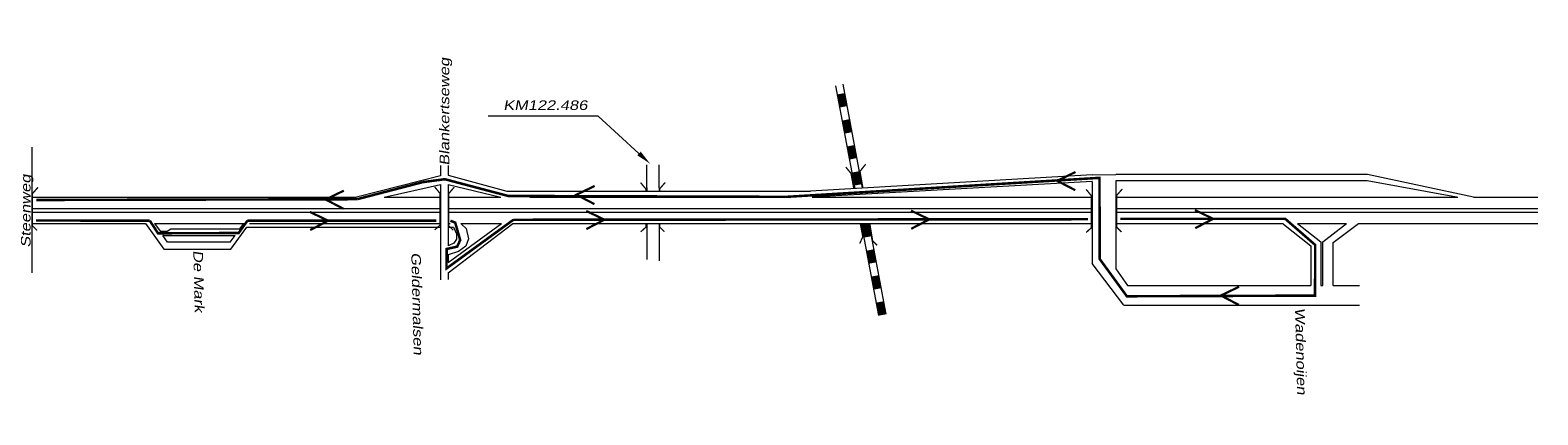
# Model space of a CAD drawing. Header units: metres. Extents: x 534 to 2631, y -2348 to -1484.
# Tile 13 of 13: x 2332 to 2631, y -1888 to -1812. Entities that reach past the tile are written whole.
import ezdxf

# ---------------------------------------------------------------- set-up
doc = ezdxf.new("R2010")
doc.units = ezdxf.units.M
doc.layers.get('0').update_dxf_attribs({"lineweight": 0})
for name, color, linetype, lineweight in [('ROUTE1STROOIEN', 3, 'Continuous', 0), ('STROOI', 7, 'Continuous', 0), ('Strooi WEL', 90, 'Continuous', 0), ('strooien 1A', 140, 'Continuous', 0), ('Text', 7, 'Continuous', 0)]:
    doc.layers.add(name, color=color, linetype=linetype, lineweight=lineweight)
doc.styles.add('ISO25', font='ARIALN.TTF', dxfattribs={"width": 1.5, "oblique": 10})

msp = doc.modelspace()

# ---------------------------------------------------------------- linework, layer by layer
at = {"ltscale": 0.5}
for p, q in [((2332.21, -1834.95), (2332.21, -1859.88)), ((2413.33, -1838.61), (2413.33, -1840.68)), ((2414.8, -1838.61), (2414.8, -1840.54)), ((2454.21, -1843.06), (2454.21, -1838.45)), ((2456.66, -1843.06), (2456.66, -1838.51)), ((2413.33, -1840.68), (2396.67, -1844.89)), ((2402.13, -1844.89), (2413.33, -1842.35)), ((2413.33, -1842.35), (2413.33, -1856.9)), ((2414.8, -1840.54), (2426.44, -1843.67)), ((2414.8, -1842.36), (2414.8, -1854.54)), ((2414.8, -1842.36), (2425.26, -1844.89)), ((2542.57, -1840.43), (2486.72, -1843.67)), ((2542.57, -1841.79), (2487.06, -1844.89)), ((2542.57, -1840.43), (2547.31, -1840.37)), ((2542.57, -1841.79), (2542.57, -1858.04)), ((2597.2, -1840.37), (2547.31, -1840.37)), ((2547.31, -1841.62), (2547.31, -1859.13)), ((2547.34, -1841.62), (2547.31, -1841.62)), ((2597.17, -1841.62), (2547.34, -1841.62)), ((2614.89, -1844.86), (2597.17, -1841.62)), ((2618.25, -1844.86), (2597.2, -1840.37)), ((2332.21, -1844.89), (2396.67, -1844.89)), ((2402.13, -1844.89), (2413.33, -1844.89)), ((2414.8, -1844.89), (2425.26, -1844.89)), ((2426.44, -1843.67), (2486.72, -1843.67)), ((2431.01, -1844.89), (2465.56, -1844.89)), ((2454.21, -1843.06), (2454.21, -1843.67)), ((2456.66, -1843.06), (2456.66, -1843.67)), ((2465.56, -1844.89), (2480.68, -1844.89)), ((2487.06, -1844.89), (2542.57, -1844.89)), ((2547.31, -1844.89), (2615.1, -1844.89)), ((2614.89, -1844.86), (2615.1, -1844.89)), ((2618.25, -1844.86), (2618.41, -1844.89)), ((2618.41, -1844.89), (2631, -1844.89)), ((2332.21, -1847.15), (2413.33, -1847.15)), ((2332.21, -1847.9), (2413.33, -1847.9)), ((2414.8, -1847.15), (2542.57, -1847.15)), ((2414.8, -1847.9), (2542.57, -1847.9)), ((2547.31, -1847.15), (2631, -1847.15)), ((2547.31, -1847.9), (2631, -1847.9)), ((2332.21, -1850.15), (2354.76, -1850.15)), ((2354.76, -1850.15), (2358.42, -1855.2)), ((2356.56, -1850.15), (2357.7, -1851.63)), ((2356.56, -1850.15), (2374.22, -1850.15)), ((2359.1, -1851.63), (2359.8, -1851.17)), ((2359.8, -1851.17), (2373.4, -1851.17)), ((2371.71, -1855.2), (2374.86, -1850.87)), ((2373.4, -1851.17), (2373.52, -1851.17)), ((2373.52, -1851.17), (2374.26, -1850.15)), ((2374.22, -1850.15), (2374.26, -1850.15)), ((2374.86, -1850.87), (2413.33, -1850.87)), ((2375.39, -1850.15), (2413.33, -1850.15)), ((2414.8, -1859.93), (2427.68, -1850.15)), ((2414.8, -1857.84), (2425.38, -1850.15)), ((2414.8, -1850.15), (2415.22, -1850.15)), ((2414.8, -1850.87), (2415.9, -1850.87)), ((2415.9, -1850.87), (2415.97, -1850.95)), ((2415.97, -1850.95), (2416.5, -1852.19)), ((2417.32, -1850.15), (2425.38, -1850.15)), ((2417.32, -1850.15), (2417.52, -1850.3)), ((2417.52, -1850.3), (2418.38, -1851.09)), ((2418.38, -1851.09), (2418.88, -1853.13)), ((2427.68, -1850.15), (2542.57, -1850.15)), ((2454.21, -1850.15), (2454.21, -1857.29)), ((2456.66, -1850.15), (2456.66, -1857.54)), ((2547.31, -1850.15), (2580.38, -1850.15)), ((2580.55, -1850.28), (2580.38, -1850.15)), ((2580.55, -1850.28), (2585.96, -1854.52)), ((2583.3, -1850.15), (2593.02, -1850.15)), ((2583.3, -1850.15), (2587.96, -1853.77)), ((2588.37, -1853.77), (2593.02, -1850.15)), ((2590.37, -1853.86), (2595.39, -1850.15)), ((2595.39, -1850.15), (2631, -1850.15)), ((2357.7, -1851.63), (2359.1, -1851.63)), ((2358.37, -1852.51), (2358.2, -1852.51)), ((2358.2, -1852.51), (2372.51, -1852.51)), ((2359.15, -1853.8), (2358.2, -1852.51)), ((2371.61, -1853.8), (2359.15, -1853.8)), ((2371.61, -1853.8), (2372.55, -1852.51)), ((2372.51, -1852.51), (2372.55, -1852.51)), ((2415.97, -1854.01), (2414.8, -1854.54)), ((2416.45, -1853.2), (2415.97, -1854.01)), ((2416.5, -1852.19), (2416.45, -1853.2)), ((2418.88, -1853.13), (2418.31, -1854.64)), ((2587.96, -1853.77), (2587.96, -1862.42)), ((2588.37, -1862.42), (2588.37, -1853.77)), ((2590.37, -1862.42), (2590.37, -1853.86)), ((2358.42, -1855.2), (2358.98, -1855.2)), ((2358.98, -1855.2), (2371.71, -1855.2)), ((2413.33, -1856.9), (2413.33, -1861.28)), ((2416.88, -1855.7), (2414.8, -1856.31)), ((2414.8, -1856.31), (2414.8, -1856.98)), ((2414.8, -1856.98), (2414.8, -1857.84)), ((2418.31, -1854.64), (2416.88, -1855.7)), ((2585.96, -1854.52), (2585.96, -1862.42)), ((2414.8, -1859.93), (2414.8, -1861.24)), ((2548.86, -1866.33), (2542.57, -1858.04)), ((2547.31, -1859.13), (2549.61, -1862.42)), ((2549.61, -1862.42), (2585.96, -1862.42)), ((2587.96, -1862.42), (2588.37, -1862.42)), ((2590.37, -1862.42), (2595.61, -1862.42)), ((2548.86, -1866.33), (2595.61, -1866.33))]:
    msp.add_line(p, q, dxfattribs=at)
at = {"layer": 'ROUTE1STROOIEN', "const_width": 0.5}
for points in [[(2333.12, -1845.45), (2396.76, -1845.3)], [(2333.08, -1849.53), (2355.63, -1849.55)], [(2375.01, -1849.56), (2412.49, -1849.57)]]:
    msp.add_lwpolyline(points, dxfattribs=at)
at = {"layer": 'STROOI', "color": 7}
for p, q in [((2491.66, -1822.77), (2495.47, -1843.16)), ((2493.13, -1822.49), (2496.98, -1843.07)), ((2496.78, -1850.15), (2500.19, -1868.4)), ((2498.3, -1850.15), (2501.66, -1868.12))]:
    msp.add_line(p, q, dxfattribs=at)
for points, const_width in [([(2492.71, -1824.38), (2493.2, -1826.97)], 1.5), ([(2493.68, -1829.56), (2494.17, -1832.15)], 1.5), ([(2494.64, -1834.7), (2495.13, -1837.29)], 1.5), ([(2495.3, -1843.21), (2494.75, -1840.19), (2493.71, -1838.92)], 0.263), ([(2495.61, -1839.88), (2496.1, -1842.47)], 1.5), ([(2497.1, -1843.07), (2496.52, -1839.78), (2497.65, -1838.35)], 0.263), ([(2454.05, -1843.68), (2454.05, -1843.28), (2453, -1842.01)], 0.263), ([(2456.77, -1843.65), (2456.77, -1843.25), (2457.88, -1841.98)], 0.263), ([(2333.27, -1851.48), (2332.35, -1850.56), (2332.35, -1844.2), (2333.46, -1842.93)], 0.263), ([(2412.14, -1851.39), (2413.18, -1850.47), (2413.18, -1844.11), (2412.14, -1842.84)], 0.263), ([(2415.84, -1851.47), (2414.92, -1850.54), (2414.92, -1844.19), (2416.03, -1842.92)], 0.263), ([(2541.39, -1851.9), (2542.43, -1850.97), (2542.43, -1844.62), (2541.39, -1843.35)], 0.263), ([(2548.39, -1851.8), (2547.47, -1850.87), (2547.47, -1844.52), (2548.58, -1843.25)], 0.263), ([(2453.03, -1851.76), (2454.07, -1850.84), (2454.07, -1850.15)], 0.263), ([(2457.73, -1851.77), (2456.81, -1850.85), (2456.81, -1850.15)], 0.263), ([(2496.47, -1854.1), (2497.08, -1852.74), (2496.59, -1850.14)], 0.263), ([(2497.54, -1850.2), (2498.02, -1852.79)], 1.5), ([(2499.94, -1854.45), (2499.02, -1853.52), (2498.49, -1850.28)], 0.263), ([(2498.51, -1855.38), (2498.99, -1857.97)], 1.5), ([(2499.47, -1860.52), (2499.95, -1863.11)], 1.5), ([(2500.44, -1865.69), (2500.92, -1868.28)], 1.5)]:
    msp.add_lwpolyline(points, dxfattribs=dict(at, const_width=const_width))
at = {"layer": 'Strooi WEL', "const_width": 0.5}
for points in [[(2409.78, -1841.91), (2396.76, -1845.3)], [(2409.78, -1841.91), (2414.16, -1841.33), (2426.72, -1844.65), (2481.96, -1844.83), (2544.04, -1841.06), (2544.08, -1857.16), (2549.47, -1864.56), (2586.8, -1864.43), (2586.83, -1854.37), (2580.89, -1849.2), (2548.14, -1849.18)], [(2355.63, -1849.55), (2357.26, -1852.06), (2373.26, -1852.01), (2375.01, -1849.56)], [(2415.27, -1849.57), (2416.22, -1849.95), (2417.21, -1853.41), (2416.62, -1854.71), (2414.54, -1855.17), (2414.49, -1859.04), (2427.77, -1849.38)], [(2541.74, -1849.27), (2427.77, -1849.38)]]:
    msp.add_lwpolyline(points, dxfattribs=at)
at = {"layer": 'strooien 1A', "color": 3, "const_width": 0.438}
for points in [[(2443.89, -1842.67), (2440.27, -1844.41), (2443.84, -1846.27)], [(2539.27, -1839.9), (2535.64, -1841.65), (2539.22, -1843.5)], [(2394.13, -1843.6), (2390.5, -1845.35), (2394.07, -1847.2)], [(2387.39, -1847.82), (2391.02, -1849.56), (2387.45, -1851.42)], [(2442.2, -1847.62), (2445.83, -1849.36), (2442.25, -1851.22)], [(2506.65, -1847.56), (2510.28, -1849.3), (2506.7, -1851.16)], [(2562.98, -1847.45), (2566.6, -1849.19), (2563.03, -1851.05)], [(2571.73, -1862.67), (2568.11, -1864.41), (2571.68, -1866.27)]]:
    msp.add_lwpolyline(points, dxfattribs=at)
at = {"layer": 'Text'}
for p, q in [((2424.23, -1828.85), (2422.73, -1828.85)), ((2444.61, -1828.85), (2424.23, -1828.85)), ((2452.68, -1836.22), (2444.61, -1828.85))]:
    msp.add_line(p, q, dxfattribs=at)
msp.add_solid([(2453.02, -1835.85), (2452.34, -1836.59), (2454.89, -1838.25)], dxfattribs=at)

# ---------------------------------------------------------------- texts
at = {"layer": 'Text', "style": 'ISO25', "oblique": 10, "width": 1.5}
for s, rotation, p in [('Blankertseweg', 90, (2415.04, -1838.63)), ('Steenweg', 90, (2331.97, -1854.9)), ('De Mark', 271.425, (2364.25, -1855.44)), ('Geldermalsen', 271.425, (2407.5, -1855.88)), ('Wadenoijen', 271.425, (2582.83, -1866.86))]:
    msp.add_text(s, height=1.9, rotation=rotation, dxfattribs=at).set_placement(p)
msp.add_text(' KM122.486', height=1.9, dxfattribs=at).set_placement((2424.86, -1827.59))

doc.saveas('drawing.dxf')
